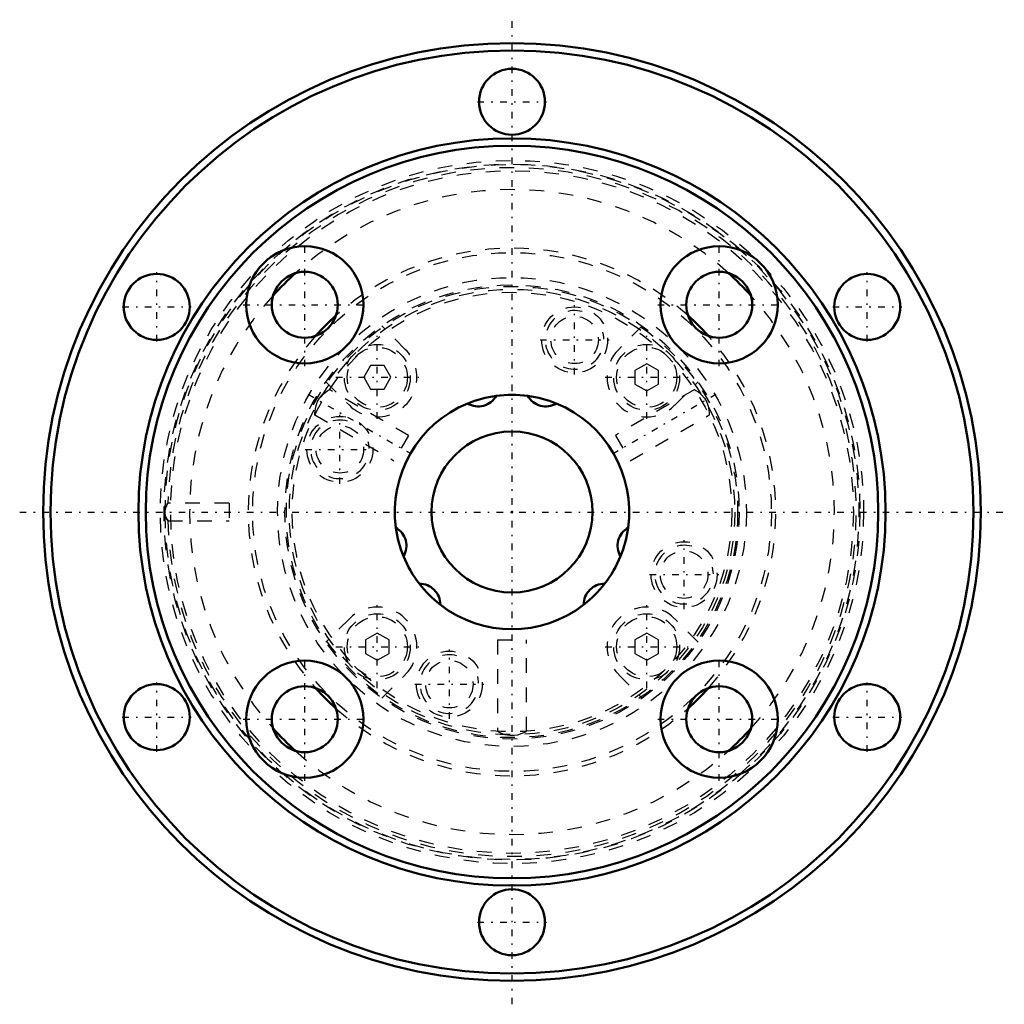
# Model space of a CAD drawing. Header units: millimetres. Extents: x -33.6 to 33.6, y -33.6 to 33.6.
import ezdxf

# ---------------------------------------------------------------- set-up
doc = ezdxf.new("R2010")
doc.units = ezdxf.units.MM
doc.linetypes.add('Center', pattern=[1.5, 0.45, -0.5, 0.05, -0.5])
doc.linetypes.add('Dashed', pattern=[2, 1, -1])
for name, color, linetype, lineweight in [('2d ConnectionPoints', 7, 'Continuous', 50), ('AM_0', 7, 'Continuous', 50), ('AM_5', 3, 'Continuous', 25), ('AM_7', 7, 'Center', 25), ('AM_9', 6, 'Dashed', 25)]:
    doc.layers.add(name, color=color, linetype=linetype, lineweight=lineweight)

# ---------------------------------------------------------------- blocks, each defined once
blk = doc.blocks.new('1_NS_1616ASpline_0_in_NS1616A_150L_2')
at = {"layer": 'AM_0'}
for centre, radius in [((0, 0), 32), ((0, 0), 31.5), ((0, 28), 2.25), ((-24.249, 14), 2.25), ((24.249, 14), 2.25), ((-24.249, -14), 2.25), ((24.249, -14), 2.25), ((0, -28), 2.25)]:
    blk.add_circle(centre, radius, dxfattribs=at)
for radius, start, end in [(22, 132.18418, 137.81582), (22, 42.18418, 47.81582), (18, 131.88693, 138.11307), (18, 41.88693, 48.11307), (18, 221.88693, 228.11307), (18, 311.88693, 318.11307), (22, 222.18418, 227.81582), (22, 312.18418, 317.81582)]:
    blk.add_arc((0, 0), radius, start, end, dxfattribs=at)
at = {"layer": 'AM_5', "linetype": 'Dashed'}
for centre in [(4.275, 11.746), (-11.746, 4.275), (11.746, -4.275), (-4.275, -11.746)]:
    blk.add_arc(centre, 2, 75, 15, dxfattribs=at)
at = {"layer": 'AM_7'}
for p, q in [((0, -33.6), (0, 33.6)), ((-2.362, 28), (2.362, 28)), ((-24.249, 11.637), (-24.249, 16.362)), ((24.249, 11.637), (24.249, 16.362)), ((-26.611, 14), (-21.886, 14)), ((4.275, 9.384), (4.275, 14.109)), ((21.886, 14), (26.611, 14)), ((-9.192, 6.357), (-9.192, 12.027)), ((1.913, 11.746), (6.638, 11.746)), ((9.192, 6.357), (9.192, 12.027)), ((-12.027, 9.192), (-6.357, 9.192)), ((6.357, 9.192), (12.027, 9.192)), ((-11.746, 1.913), (-11.746, 6.638)), ((-14.109, 4.275), (-9.384, 4.275)), ((-33.6, 0), (33.6, 0)), ((11.746, -6.638), (11.746, -1.913)), ((9.384, -4.275), (14.109, -4.275)), ((-9.192, -12.027), (-9.192, -6.357)), ((9.192, -12.027), (9.192, -6.357)), ((-12.027, -9.192), (-6.357, -9.192)), ((-4.275, -14.109), (-4.275, -9.384)), ((6.357, -9.192), (12.027, -9.192)), ((-24.249, -16.363), (-24.249, -11.637)), ((-6.638, -11.746), (-1.913, -11.746)), ((24.249, -16.363), (24.249, -11.637)), ((-26.611, -14), (-21.886, -14)), ((21.886, -14), (26.611, -14)), ((-2.362, -28), (2.362, -28))]:
    blk.add_line(p, q, dxfattribs=at)
at = {"layer": 'AM_9'}
for p, q in [((-7.283, 11.102), (-8.883, 12.702)), ((8.883, 12.702), (7.283, 11.102)), ((9.192, 10.116), (8.392, 9.654)), ((9.992, 9.654), (9.192, 10.116)), ((-9.654, 9.992), (-10.116, 9.192)), ((-8.731, 9.992), (-9.654, 9.992)), ((-8.269, 9.192), (-8.731, 9.992)), ((8.392, 9.654), (8.392, 8.731)), ((9.992, 8.731), (9.992, 9.654)), ((-12.702, 8.883), (-11.102, 7.283)), ((-10.116, 9.192), (-9.654, 8.392)), ((-8.731, 8.392), (-8.269, 9.192)), ((11.102, 7.283), (12.702, 8.883)), ((-9.654, 8.392), (-8.731, 8.392)), ((8.392, 8.731), (9.192, 8.269)), ((9.192, 8.269), (9.992, 8.731)), ((-23.7, -0.076), (-23.7, 0.076)), ((-19.31, 0.6), (-23.497, 0.6)), ((-19.31, 0.6), (-19.31, -0.6)), ((-23.497, -0.6), (-19.31, -0.6)), ((-11.102, -7.283), (-12.702, -8.883)), ((12.702, -8.883), (11.102, -7.283)), ((-9.192, -8.269), (-9.992, -8.731)), ((-9.992, -8.731), (-9.992, -9.654)), ((-8.392, -8.731), (-9.192, -8.269)), ((-8.392, -9.654), (-8.392, -8.731)), ((9.192, -8.269), (8.392, -8.731)), ((8.392, -8.731), (8.392, -9.654)), ((9.992, -8.731), (9.192, -8.269)), ((9.992, -9.654), (9.992, -8.731)), ((-9.992, -9.654), (-9.192, -10.116)), ((-9.192, -10.116), (-8.392, -9.654)), ((8.392, -9.654), (9.192, -10.116)), ((9.192, -10.116), (9.992, -9.654)), ((-8.883, -12.702), (-7.283, -11.102)), ((7.283, -11.102), (8.883, -12.702))]:
    blk.add_line(p, q, dxfattribs=at)
for points in [[(-23.7, 0.076), (-23.662, 0.255), (-23.602, 0.406), (-23.535, 0.532), (-23.495, 0.596), (-23.492, 0.6)], [(-23.498, 0.589), (-23.53, 0.535), (-23.585, 0.432), (-23.651, 0.269), (-23.69, 0.101), (-23.692, -0.081), (-23.662, -0.234), (-23.609, -0.38), (-23.543, -0.513), (-23.498, -0.59)], [(-23.492, -0.6), (-23.496, -0.595), (-23.525, -0.549), (-23.577, -0.456), (-23.645, -0.305), (-23.692, -0.137), (-23.7, -0.076)]]:
    blk.add_lwpolyline(points, dxfattribs=at)
for centre, radius in [((0, 0), 24), ((0, 0), 23.75), ((0, 0), 23.296), ((0, 0), 17.7), ((0, 0), 16), ((4.275, 11.746), 2.25), ((4.275, 11.746), 1.621), ((-9.192, 9.192), 2.25), ((9.192, 9.192), 2.25), ((-9.192, 9.192), 2.05), ((9.192, 9.192), 2.05), ((-11.746, 4.275), 2.25), ((-11.746, 4.275), 1.621), ((11.746, -4.275), 2.25), ((11.746, -4.275), 1.621), ((-9.192, -9.192), 2.25), ((-9.192, -9.192), 2.05), ((9.192, -9.192), 2.25), ((9.192, -9.192), 2.05), ((-4.275, -11.746), 2.25), ((-4.275, -11.746), 1.621)]:
    blk.add_circle(centre, radius, dxfattribs=at)
for centre, radius, start, end in [((0, 0), 23.7, 180.26798, 179.64239), ((0, 0), 23.5, 181.44459, 178.55492), ((0, 0), 22, 47.81582, 132.18418), ((0, 0), 18, 48.11307, 131.88693), ((0, 0), 22, 137.81582, 222.18418), ((0, 0), 22, 317.81582, 42.18418), ((0, 0), 18, 138.11307, 221.88693), ((0, 0), 18, 318.11307, 41.88693), ((-9.192, 9.192), 2.7, 225, 45), ((9.192, 9.192), 2.7, 135, 315), ((-9.192, -9.192), 2.7, 315, 135), ((9.192, -9.192), 2.7, 45, 225), ((0, 0), 18, 228.11307, 311.88693), ((0, 0), 22, 227.81582, 312.18418)]:
    blk.add_arc(centre, radius, start, end, dxfattribs=at)
blk = doc.blocks.new('2_NS_1616ASpline_b_0_in_NS1616A_150L_2')
at = {"layer": 'AM_0'}
for centre, radius in [((0, 0), 25.5), ((0, 0), 25), ((-14.142, 14.142), 4), ((14.142, 14.142), 4), ((-14.142, 14.142), 2.25), ((14.142, 14.142), 2.25), ((-14.142, -14.142), 4), ((14.142, -14.142), 4), ((-14.142, -14.142), 2.25), ((14.142, -14.142), 2.25)]:
    blk.add_circle(centre, radius, dxfattribs=at)
for start, end in [(97.80246, 112.19754), (67.80246, 82.19754), (187.80246, 202.19754), (337.80246, 352.19754), (217.80246, 232.19754), (307.80246, 322.19754)]:
    blk.add_arc((0, 0), 8, start, end, dxfattribs=at)
at = {"layer": 'AM_7'}
for p, q in [((-14.142, 9.942), (-14.142, 18.342)), ((14.142, 9.942), (14.142, 18.342)), ((-18.342, 14.142), (-9.942, 14.142)), ((9.942, 14.142), (18.342, 14.142)), ((-13.911, 8.031), (-6.865, 3.964)), ((6.865, 3.964), (13.911, 8.031)), ((-14.142, -18.342), (-14.142, -9.942)), ((14.142, -18.342), (14.142, -9.942)), ((-18.342, -14.142), (-9.942, -14.142)), ((9.942, -14.142), (18.342, -14.142))]:
    blk.add_line(p, q, dxfattribs=at)
at = {"layer": 'AM_9'}
for p, q in [((-7.06, 5.231), (-12.467, 8.352)), ((12.468, 8.353), (7.06, 5.231)), ((-13.294, 7.494), (-13.137, 7.766)), ((13.137, 7.766), (13.294, 7.494)), ((-13.467, 6.621), (-8.06, 3.499)), ((8.06, 3.499), (13.467, 6.621)), ((-7.06, 5.231), (-8.06, 3.499)), ((7.06, 5.231), (8.06, 3.499)), ((-1, -8.73), (1, -8.73)), ((-1, -8.73), (-1, -14.972)), ((1, -14.972), (1, -8.73)), ((0.157, -15.26), (-0.157, -15.26))]:
    blk.add_line(p, q, dxfattribs=at)
for points in [[(-13.137, 7.766), (-13.124, 7.783), (-12.946, 7.987), (-12.749, 8.158), (-12.564, 8.287), (-12.468, 8.346), (-12.461, 8.349)], [(12.461, 8.349), (12.471, 8.344), (12.549, 8.296), (12.699, 8.195), (12.914, 8.019), (13.137, 7.766)], [(-13.461, 6.617), (-13.461, 6.63), (-13.459, 6.725), (-13.445, 6.91), (-13.398, 7.187), (-13.294, 7.494)], [(13.294, 7.494), (13.298, 7.485), (13.388, 7.229), (13.438, 6.973), (13.458, 6.745), (13.461, 6.626), (13.461, 6.617)], [(-0.157, -15.26), (-0.462, -15.2), (-0.714, -15.11), (-0.91, -15.016), (-0.997, -14.968), (-1, -14.967)], [(1, -14.967), (0.973, -14.982), (0.867, -15.038), (0.674, -15.126), (0.383, -15.221), (0.157, -15.26)]]:
    blk.add_lwpolyline(points, dxfattribs=at)
for radius in [15.5, 15.4, 15.2, 15]:
    blk.add_circle((0, 0), radius, dxfattribs=at)
blk = doc.blocks.new('3_NS_1616A_150L_Shaft_0_in_NS1616A_150L_2')
at = {"layer": 'AM_0'}
blk.add_circle((0, 0), 5.5, dxfattribs=at)
for centre, radius, start, end in [((0, 0), 8, 112.19754, 187.80246), ((-2.303, 8.597), 1.39, 238.85487, 331.14513), ((0, 0), 8, 82.19754, 97.80246), ((2.303, 8.597), 1.39, 208.85487, 301.14513), ((0, 0), 8, 352.19754, 67.80246), ((-8.597, -2.303), 1.39, 328.85487, 61.14513), ((8.597, -2.303), 1.39, 118.85487, 211.14513), ((0, 0), 8, 202.19754, 217.80246), ((0, 0), 8, 322.19754, 337.80246), ((-6.293, -6.293), 1.39, 358.85487, 91.14513), ((6.293, -6.293), 1.39, 88.85487, 181.14513), ((0, 0), 8, 232.19754, 307.80246)]:
    blk.add_arc(centre, radius, start, end, dxfattribs=at)

msp = doc.modelspace()

# ---------------------------------------------------------------- linework, layer by layer
at = {"layer": '2d ConnectionPoints'}
msp.add_point((0, 0), dxfattribs=at)
msp.add_point((0, 0), dxfattribs=at)
msp.add_point((0, 0), dxfattribs=at)
msp.add_point((0, 0), dxfattribs=at)

# ---------------------------------------------------------------- block references
for name in ['1_NS_1616ASpline_0_in_NS1616A_150L_2', '2_NS_1616ASpline_b_0_in_NS1616A_150L_2', '3_NS_1616A_150L_Shaft_0_in_NS1616A_150L_2']:
    msp.add_blockref(name, (0, 0))

doc.saveas('drawing.dxf')
